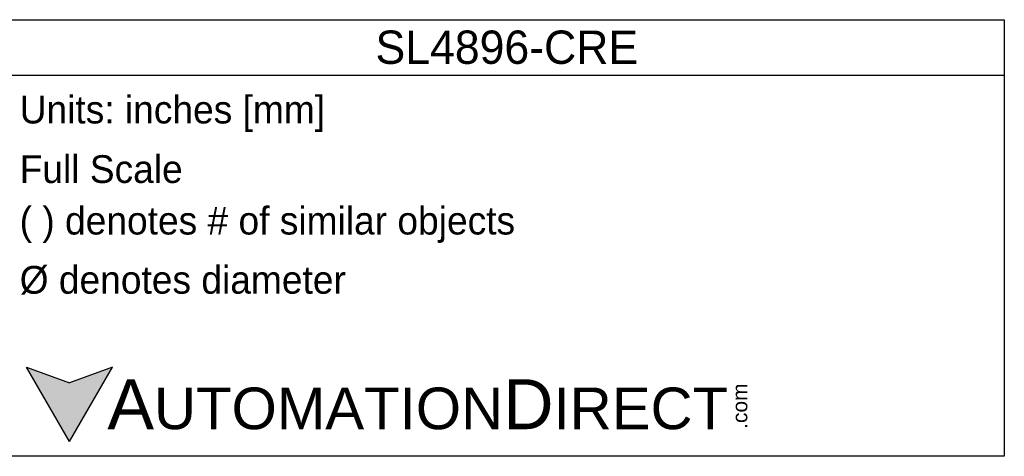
# Model space of a CAD drawing. Header units: inches. Extents: x 513.5 to 524.3, y 504.6 to 513.6.
# Tile 16 of 16: x 517.1 to 523.9, y 509.9 to 512.9. Entities that reach past the tile are written whole.
import ezdxf

# ---------------------------------------------------------------- set-up
doc = ezdxf.new("R2010")
doc.units = ezdxf.units.IN
doc.header["$LTSCALE"] = 8
doc.header["$MEASUREMENT"] = 0
doc.layers.add('Text', color=140, linetype='Continuous')
doc.styles.add('\\M+2ABAC\\M+2A6A11', font='txt')

msp = doc.modelspace()

# ---------------------------------------------------------------- hatches: boundary and pattern name
at = {"layer": 'Text'}
msp.add_hatch(color=256, dxfattribs=at).paths.add_polyline_path([(517.4149, 509.9908), (517.7141, 510.5089), (517.4149, 510.4), (517.1158, 510.5089)])

# ---------------------------------------------------------------- linework, layer by layer
for p, q in [((516.9957, 512.9342), (523.933, 512.9342)), ((523.933, 512.9342), (523.933, 509.8878)), ((516.9957, 512.5469), (523.933, 512.5469)), ((517.4149, 509.9908), (517.1158, 510.5089)), ((517.1158, 510.5089), (517.4149, 510.4)), ((517.4149, 509.9908), (517.7141, 510.5089)), ((517.7141, 510.5089), (517.4149, 510.4)), ((523.933, 509.8878), (516.9957, 509.8878))]:
    msp.add_line(p, q, dxfattribs=at)

# ---------------------------------------------------------------- texts
at = {"layer": 'Text', "style": '\\M+2ABAC\\M+2A6A11'}
for s, insert, char_height, width, attachment_point in [('SL4896-CRE', (520.4644, 512.7405), 0.23239, 6.937288, 5), ('{\\fArial|b0|i0|c0|p34;     \\H1.2x;A\\H0.8333x;UTOMATION\\H1.2x;D\\H0.8333x;IRECT}', (517.1158, 510.2494), 0.290484, 4.929531, 4)]:
    msp.add_mtext(s, dxfattribs=dict(at, insert=insert, char_height=char_height, width=width, attachment_point=attachment_point))
at = {"layer": 'Text', "char_height": 0.193656, "attachment_point": 4}
for s, insert, width in [(' Units: inches [mm]', (516.9957, 512.2777), 6.956181), (' Full Scale', (516.9957, 511.8903), 6.937288), (' ( ) denotes # of similar objects', (516.9957, 511.503), 6.937288), (' %%C denotes diameter', (516.9957, 511.1157), 6.937288)]:
    msp.add_mtext(s, dxfattribs=dict(at, insert=insert, width=width))
at = {"layer": 'Text', "insert": (522.0365, 510.0795), "char_height": 0.104574, "width": 0.309889, "attachment_point": 1, "rotation": 90, "style": '\\M+2ABAC\\M+2A6A11'}
msp.add_mtext('{\\fArial|b0|i0|c0|p34;.com}', dxfattribs=at)

doc.saveas('drawing.dxf')
